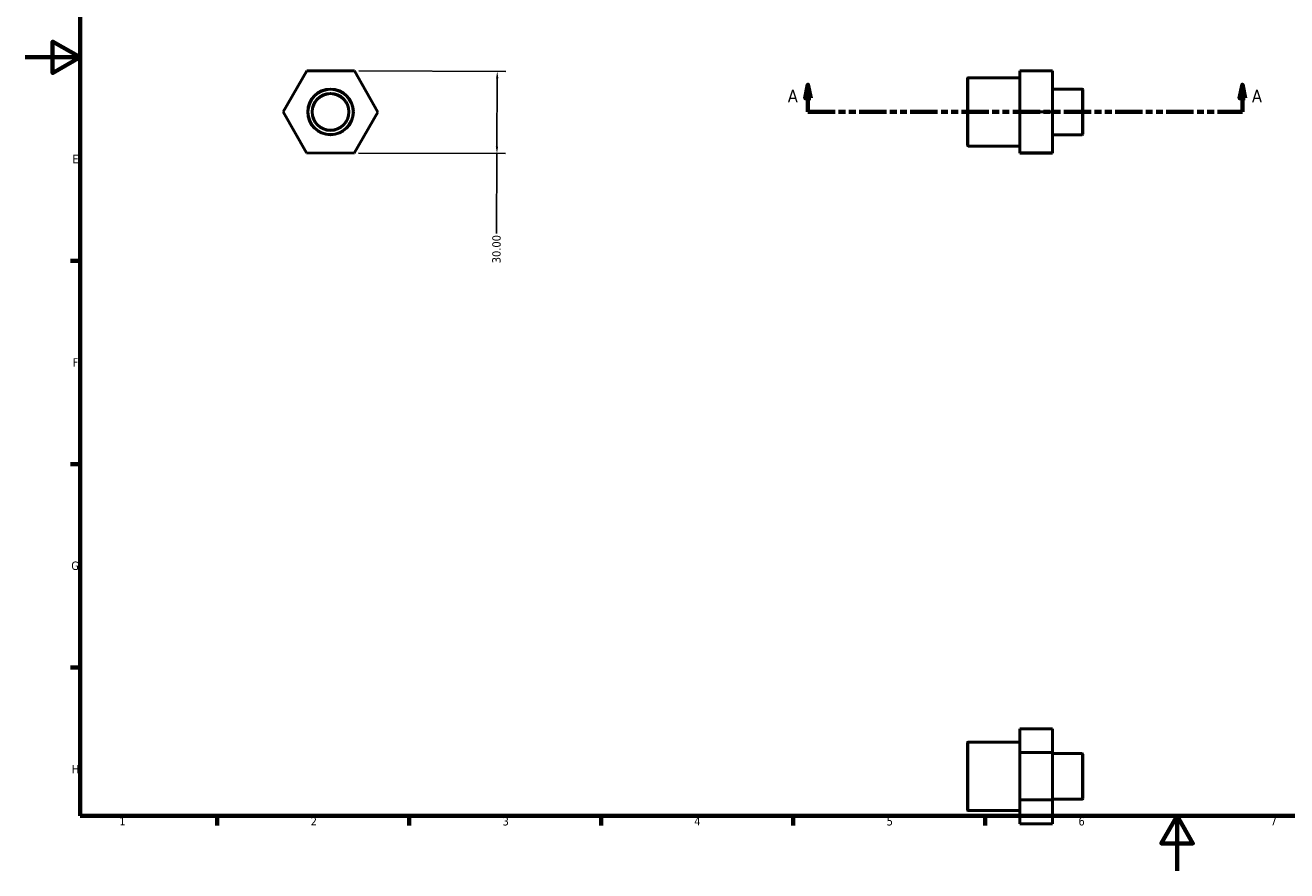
# Model space of a CAD drawing. Header units: millimetres. Extents: x 0 to 896, y 0 to 594.
# Tile 1 of 3: x 0 to 461, y 0 to 309. Entities that reach past the tile are written whole.
import ezdxf

# ---------------------------------------------------------------- set-up
doc = ezdxf.new("R2010")
doc.units = ezdxf.units.MM
doc.linetypes.add('DOUBLE_DASH_CHAIN', pattern=[1.2403, 0.6614, -0.0827, 0.1654, -0.0827, 0.1654, -0.0827])
for name, color, linetype, lineweight in [('Border (ANSI)', 7, 'Continuous', 70), ('Dimension (ANSI)', 7, 'Continuous', 25), ('Section Line (ANSI)', 7, 'DOUBLE_DASH_CHAIN', 70), ('Visible (ANSI)', 7, 'Continuous', 50), ('Visible Narrow (ANSI)', 7, 'Continuous', 35)]:
    doc.layers.add(name, color=color, linetype=linetype, lineweight=lineweight)
doc.styles.add('Label Text (ANSI)', font='tahoma.ttf')
doc.styles.add('Note Text (ANSI)', font='tahoma.ttf')
doc.dimstyles.new('Default - mm (ANSI)', dxfattribs={"dimtxt": 3.048, "dimasz": 2.5, "dimexe": 3.175, "dimexo": 1.6002, "dimgap": 0.8, "dimtad": 0, "dimtoh": 1, "dimrnd": 1e-08, "dimzin": 4, "dimdsep": 46, "dimtxsty": 'Note Text (ANSI)', "dimcen": 0.09, "dimdle": 10, "dimclrd": 256, "dimclre": 256, "dimclrt": 256, "dimadec": 1, "dimazin": 1, "dimtfac": 1, "dimtofl": 0, "dimtmove": 0, "dimatfit": 3, "dimfxl": 1, "dimtolj": 1, "dimtzin": 4, "dimlwd": -1, "dimlwe": -1, "dimarcsym": 0})

# ---------------------------------------------------------------- blocks, each defined once
blk = doc.blocks.new('Borders Default Border')
at = {"layer": 'Border (ANSI)'}
for p, q in [((20, 222.75), (16.55, 222.75)), ((20, 148.5), (16.55, 148.5)), ((20, 74.25), (16.55, 74.25)), ((70.08, 20), (70.08, 16.55)), ((140.17, 20), (140.17, 16.55)), ((210.25, 20), (210.25, 16.55)), ((280.33, 20), (280.33, 16.55)), ((350.42, 20), (350.42, 16.55))]:
    blk.add_line(p, q, dxfattribs=at)
at = {"layer": 'Border (ANSI)', "flags": 128}
for points in [[(20, 20), (20, 574), (821, 574), (821, 20), (20, 20)], [(0, 297), (20, 297), (10, 302.77), (10, 291.23), (20, 297)], [(420.5, 0), (420.5, 20), (414.73, 10), (426.27, 10), (420.5, 20)]]:
    blk.add_lwpolyline(points, dxfattribs=at)
at = {"layer": 'Border (ANSI)', "char_height": 3.05, "attachment_point": 7, "style": 'Note Text (ANSI)'}
for s, insert in [('E', (17.21, 258.35)), ('F', (17.29, 184.1)), ('G', (16.81, 109.79)), ('H', (16.97, 35.6)), ('1', (34.35, 16.55)), ('2', (104.2, 16.55)), ('3', (174.26, 16.49)), ('4', (244.23, 16.55)), ('5', (314.48, 16.49)), ('6', (384.49, 16.49)), ('7', (454.6, 16.55))]:
    blk.add_mtext(s, dxfattribs=dict(at, insert=insert))
blk = doc.blocks.new('2dTransSection0')
at = {"layer": 'Section Line (ANSI)', "linetype": 'Continuous'}
for p, q in [((285.73, 287.06), (284.73, 282.06)), ((285.73, 282.06), (285.73, 287.06)), ((286.73, 282.06), (285.73, 287.06)), ((444.33, 287.06), (443.33, 282.06)), ((444.33, 282.06), (444.33, 287.06)), ((445.33, 282.06), (444.33, 287.06)), ((284.73, 282.06), (286.73, 282.06)), ((285.73, 277.06), (285.73, 282.06)), ((443.33, 282.06), (445.33, 282.06)), ((444.33, 277.06), (444.33, 282.06)), ((285.73, 277.06), (294.82, 277.06)), ((435.24, 277.06), (444.33, 277.06))]:
    blk.add_line(p, q, dxfattribs=at)
at = {"layer": 'Section Line (ANSI)', "linetype": 'DOUBLE_DASH_CHAIN', "ltscale": 15.068147}
blk.add_line((285.73, 277.06), (444.33, 277.06), dxfattribs=at)
at = {"layer": 'Section Line (ANSI)', "linetype": 'Continuous', "flags": 128}
for points in [[(286.73, 282.06), (285.73, 287.06), (284.73, 282.06), (286.73, 282.06)], [(445.33, 282.06), (444.33, 287.06), (443.33, 282.06), (445.33, 282.06)]]:
    blk.add_lwpolyline(points, dxfattribs=at)
at = {"layer": 'Section Line (ANSI)'}
for points in [[(286.73, 282.06), (285.73, 287.06), (284.73, 282.06), (286.73, 282.06)], [(445.33, 282.06), (444.33, 287.06), (443.33, 282.06), (445.33, 282.06)]]:
    blk.add_solid(points, dxfattribs=at)
at = {"layer": 'Section Line (ANSI)', "char_height": 4.57, "attachment_point": 7, "style": 'Label Text (ANSI)'}
for insert in [(278.37, 280.56), (447.8, 280.56)]:
    blk.add_mtext('A', dxfattribs=dict(at, insert=insert))
blk = doc.blocks.new('*D13')
at = {"layer": 'Defpoints', "color": 0, "transparency": 16777216}
for p in [(120.16, 292.03), (120.05, 262.03), (172.2, 261.84)]:
    blk.add_point(p, dxfattribs=at)
at = {"layer": 'Dimension (ANSI)', "transparency": 16777216}
for p, q in [((121.76, 292.03), (175.49, 291.83)), ((172.3, 289.34), (172.21, 264.34)), ((121.65, 262.03), (175.38, 261.83)), ((172.2, 261.84), (172.09, 232.67))]:
    blk.add_line(p, q, dxfattribs=at)
for points in [[(171.88, 289.34), (172.72, 289.34), (172.31, 291.84)], [(171.79, 264.34), (172.63, 264.34), (172.2, 261.84)]]:
    blk.add_solid(points, dxfattribs=at)
at = {"layer": 'Dimension (ANSI)', "transparency": 16777216, "insert": (170.47, 221.82), "char_height": 3.048, "attachment_point": 1, "rotation": 89.791, "style": 'Note Text (ANSI)'}
blk.add_mtext('\\A1;30.00', dxfattribs=at)

msp = doc.modelspace()

# ---------------------------------------------------------------- linework, layer by layer
at = {"layer": 'Visible (ANSI)'}
for p, q in [((94.129, 277.127), (102.844, 292.095)), ((102.844, 292.095), (120.164, 292.032)), ((120.164, 292.032), (128.769, 277.001)), ((363.031, 292.095), (375.031, 292.095)), ((363.031, 292.095), (363.031, 277.127)), ((375.031, 277.127), (375.031, 292.095)), ((344.031, 264.764), (344.031, 289.364)), ((363.031, 289.564), (344.231, 289.564)), ((385.831, 285.395), (375.031, 285.395)), ((386.031, 285.195), (386.031, 268.933)), ((102.734, 262.095), (94.129, 277.127)), ((128.769, 277.001), (120.054, 262.032)), ((363.031, 277.127), (375.031, 277.127)), ((363.031, 277.127), (363.031, 262.095)), ((375.031, 262.095), (375.031, 277.127)), ((385.831, 268.733), (375.031, 268.733)), ((363.031, 264.564), (344.231, 264.564)), ((120.054, 262.032), (102.734, 262.095)), ((363.031, 262.095), (375.031, 262.095)), ((363.031, 262.095), (363.031, 262.032)), ((363.031, 262.032), (375.031, 262.032)), ((375.031, 262.032), (375.031, 262.095)), ((363.031, 51.794), (375.031, 51.794)), ((363.031, 51.794), (363.031, 43.189)), ((375.031, 43.189), (375.031, 51.794)), ((344.031, 22.174), (344.031, 46.774)), ((363.031, 46.974), (344.231, 46.974)), ((363.031, 43.189), (375.031, 43.189)), ((363.031, 43.189), (363.031, 25.868)), ((375.031, 25.868), (375.031, 43.189)), ((385.831, 42.805), (375.031, 42.805)), ((386.031, 42.605), (386.031, 26.343)), ((363.031, 25.868), (375.031, 25.868)), ((363.031, 25.868), (363.031, 17.153)), ((385.831, 26.143), (375.031, 26.143)), ((375.031, 17.153), (375.031, 25.868)), ((363.031, 21.974), (344.231, 21.974)), ((363.031, 17.153), (375.031, 17.153))]:
    msp.add_line(p, q, dxfattribs=at)
for radius in [8.331, 6.665]:
    msp.add_circle((111.449, 277.064), radius, dxfattribs=at)
for centre, start, end in [((344.231, 289.364), 90, 180), ((385.831, 285.195), 0, 90), ((385.831, 268.933), 270, 0), ((344.231, 264.764), 180, 270), ((344.231, 46.774), 90, 180), ((385.831, 42.605), 0, 90), ((385.831, 26.343), 270, 0), ((344.231, 22.174), 180, 270)]:
    msp.add_arc(centre, 0.2, start, end, dxfattribs=at)
at = {"layer": 'Visible Narrow (ANSI)'}
for p, q in [((344.231, 289.41), (344.231, 264.718)), ((385.831, 268.835), (385.831, 285.292)), ((344.231, 46.82), (344.231, 22.128)), ((385.831, 26.245), (385.831, 42.702))]:
    msp.add_line(p, q, dxfattribs=at)
for radius in [8.131, 6.865]:
    msp.add_circle((111.449, 277.064), radius, dxfattribs=at)

# ---------------------------------------------------------------- block references
msp.add_blockref('Borders Default Border', (0, 0))
at = {"layer": 'Section Line (ANSI)'}
msp.add_blockref('2dTransSection0', (0, 0), dxfattribs=at)

# ---------------------------------------------------------------- dimensions: what is measured, and where the dimension line sits
at = {"layer": 'Dimension (ANSI)'}
dim = msp.add_linear_dim(base=(172.201, 261.842), p1=(120.164, 292.032), p2=(120.054, 262.032), angle=269.79104, dimstyle='Default - mm (ANSI)', override={"dimtoh": 0, "dimdec": 2, "dimtp": 0, "dimtm": 0, "dimtdec": 2, "dimatfit": 2}, dxfattribs=at)
dim.commit()
dim.dimension.update_dxf_attribs({"geometry": '*D13', "text_midpoint": (172.073, 226.842), "dimtype": 160})

doc.saveas('drawing.dxf')
